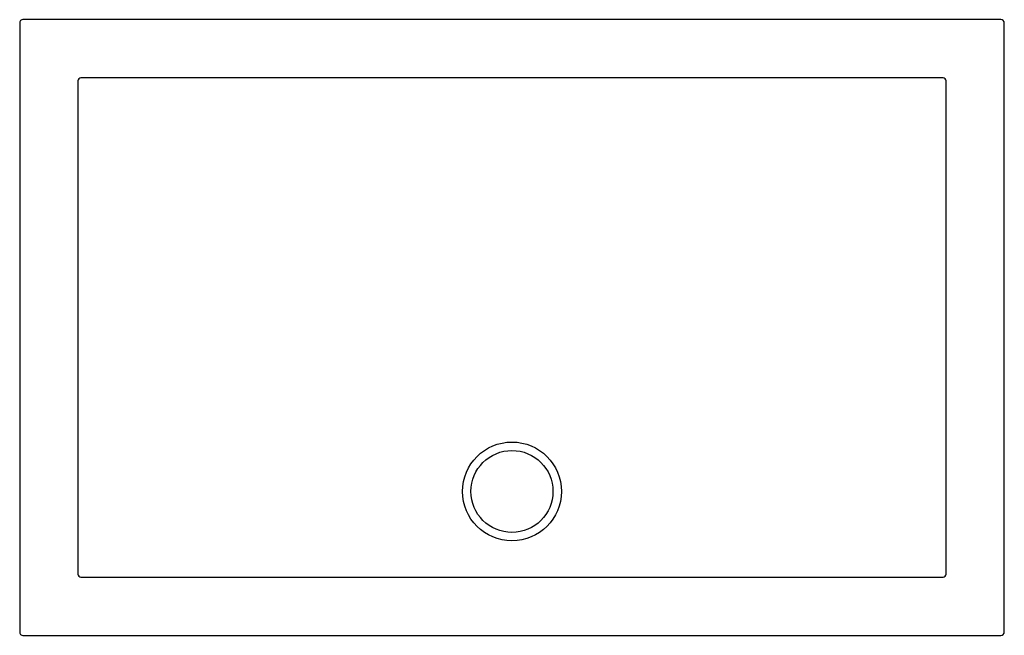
# Model space of a CAD drawing. Header units: millimetres. Extents: x 5294.46 to 5295.66, y 2557.32 to 2558.07.
import ezdxf

# ---------------------------------------------------------------- set-up
doc = ezdxf.new("R2010")
doc.units = ezdxf.units.MM
doc.layers.add('SANINDUSA', color=3, linetype='Continuous')

msp = doc.modelspace()

# ---------------------------------------------------------------- linework, layer by layer
at = {"layer": 'SANINDUSA', "linetype": 'Continuous'}
for p, q in [((5295.658, 2558.0748), (5294.4648, 2558.0748)), ((5294.4608, 2558.0708), (5294.4608, 2557.3275)), ((5295.662, 2557.3275), (5295.662, 2558.0708)), ((5294.5369, 2558.0038), (5294.5355, 2558.0038)), ((5295.5874, 2558.0038), (5295.586, 2558.0038)), ((5294.5318, 2558.0001), (5294.5318, 2557.9987)), ((5295.5911, 2557.9987), (5295.5911, 2558.0001)), ((5294.5318, 2557.3996), (5294.5318, 2557.3982)), ((5294.5355, 2557.3945), (5294.5369, 2557.3945)), ((5295.586, 2557.3945), (5295.5874, 2557.3945)), ((5295.5911, 2557.3982), (5295.5911, 2557.3996)), ((5294.4648, 2557.3235), (5295.658, 2557.3235))]:
    msp.add_line(p, q, dxfattribs=at)
for points in [[(5295.0614, 2558.0038), (5295.0534, 2558.0038), (5295.0214, 2558.0038), (5294.8934, 2558.0038), (5294.7151, 2558.0038), (5294.5369, 2558.0038)], [(5295.586, 2558.0038), (5295.578, 2558.0038), (5295.546, 2558.0038), (5295.418, 2558.0038), (5295.3289, 2558.0038), (5295.2397, 2558.0038), (5295.2397, 2558.0038), (5295.1506, 2558.0038), (5295.106, 2558.0038), (5295.0614, 2558.0038)], [(5294.5318, 2557.9987), (5294.5318, 2557.9907), (5294.5318, 2557.9587), (5294.5318, 2557.8307), (5294.5318, 2557.4991)], [(5295.5911, 2557.4991), (5295.5911, 2557.5071), (5295.5911, 2557.5391), (5295.5911, 2557.6671), (5295.5911, 2557.7777), (5295.5911, 2557.8329), (5295.5911, 2557.8882), (5295.5911, 2557.9987)], [(5294.5318, 2557.4991), (5294.5318, 2557.4911), (5294.5318, 2557.4751), (5294.5318, 2557.4591), (5294.5318, 2557.4391), (5294.5318, 2557.4191), (5294.5318, 2557.3996)], [(5295.5911, 2557.3996), (5295.5911, 2557.4076), (5295.5911, 2557.4396), (5295.5911, 2557.4831), (5295.5911, 2557.4991)], [(5294.5369, 2557.3945), (5294.7254, 2557.3944), (5294.8534, 2557.3944), (5294.9814, 2557.3944), (5295.0454, 2557.3944), (5295.0614, 2557.3944), (5295.2534, 2557.3944), (5295.4454, 2557.3944), (5295.586, 2557.3945)]]:
    msp.add_lwpolyline(points, dxfattribs=at)
at = {"layer": 'SANINDUSA'}
for radius in [0.0603, 0.05]:
    msp.add_circle((5295.0614, 2557.4991), radius, dxfattribs=at)
at = {"layer": 'SANINDUSA', "linetype": 'Continuous'}
for centre, radius, start, end in [((5294.4648, 2558.0708), 0.004, 89.997, 180.003), ((5295.658, 2558.0708), 0.004, 359.997, 90.003), ((5294.5355, 2558.0001), 0.00372, 89.9959, 180.0041), ((5295.5874, 2558.0001), 0.00372, 359.9976, 90.0025), ((5294.5355, 2557.3982), 0.00372, 180.0449, 269.9546), ((5295.5874, 2557.3982), 0.00372, 270.0448, 359.9557), ((5294.4648, 2557.3275), 0.004, 179.997, 270.003), ((5295.658, 2557.3275), 0.004, 269.997, 0.003)]:
    msp.add_arc(centre, radius, start, end, dxfattribs=at)

doc.saveas('drawing.dxf')
